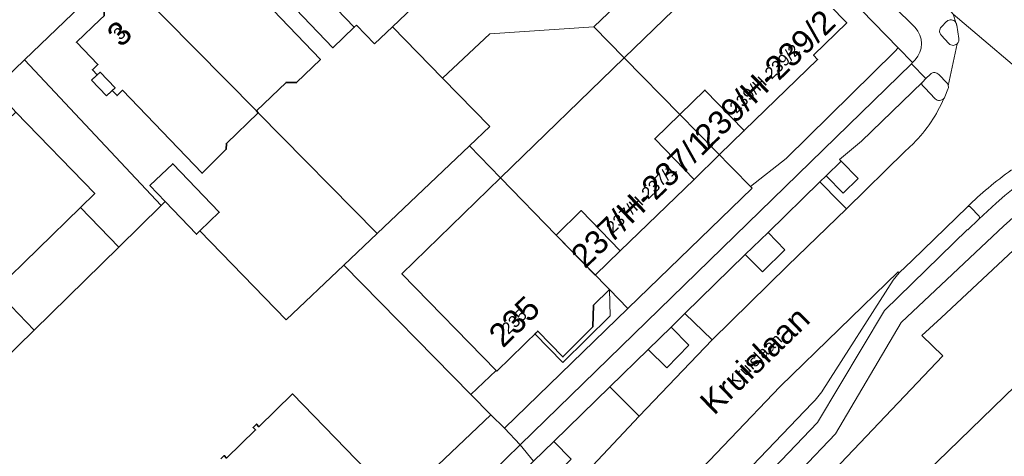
# Model space of a CAD drawing. Header units: metres. Extents: x 124322 to 125871, y 483990 to 485142.
# Tile 12 of 61: x 124445 to 124529, y 484485 to 484522. Entities that reach past the tile are written whole.
import ezdxf
from ezdxf.enums import TextEntityAlignment as Align

# ---------------------------------------------------------------- set-up
doc = ezdxf.new("R2010")
doc.units = ezdxf.units.M
for name, color, linetype, lineweight in [('B-RO-OG-BEBOUWING-GV', 7, 'Continuous', 35), ('B-RO-OG-BEBOUWING-T18', 7, 'Continuous', 18), ('B-RO-OG-BEBOUWING-T18 @ 0.5', 7, 'Continuous', 18), ('B-RO-OG-BEBOUWING-T18 @ 1', 7, 'Continuous', 18), ('B-RO-OG-BEBOUWING_LUIFEL-GV', 7, 'Continuous', 18), ('B-RO-OG-BEBOUWING_TRAP-GV', 7, 'Continuous', 18), ('B-RO-OG-TERREIN_ERF-GV', 7, 'Continuous', 0), ('B-RO-OG-TOPOGRAFIE-T18', 7, 'Continuous', 18), ('B-RO-OG-TOPOGRAFIE-T18 @ 0.5', 7, 'Continuous', 18), ('B-RO-OG-TOPOGRAFIE-T18 @ 1', 7, 'Continuous', 18), ('B-RO-OG-WATER-GV', 151, 'Continuous', 13), ('B-RO-VH-VERHARDING_GESLOTEN-GV', 252, 'Continuous', 18), ('B-RO-VH-VERHARDING_OPEN-GV', 7, 'Continuous', 9), ('B-RO-VH-VERHARDING_TEGEL-GV', 7, 'Continuous', 9)]:
    doc.layers.add(name, color=color, linetype=linetype, lineweight=lineweight)
doc.styles.add('IBstijl', font='arial.ttf', dxfattribs={"height": 2})

# ---------------------------------------------------------------- blocks, each defined once
blk = doc.blocks.new('*U183')
at = {"layer": 'B-RO-OG-TOPOGRAFIE-T18 @ 0.5', "style": 'IBstijl'}
blk.add_text('Kruislaan', height=1, rotation=44.1, dxfattribs=at).set_placement((124508.038, 484492.942), align=Align.MIDDLE)
at = {"layer": 'B-RO-OG-TOPOGRAFIE-T18 @ 1', "style": 'IBstijl'}
blk.add_text('Kruislaan', height=2, rotation=44.1, dxfattribs=at).set_placement((124508.038, 484492.942), align=Align.MIDDLE)
blk = doc.blocks.new('*U382')
at = {"layer": 'B-RO-OG-BEBOUWING-T18 @ 0.5', "style": 'IBstijl'}
blk.add_text('3', height=1, rotation=44.1, dxfattribs=at).set_placement((124453.7, 484520.869), align=Align.MIDDLE)
at = {"layer": 'B-RO-OG-BEBOUWING-T18 @ 1', "style": 'IBstijl'}
blk.add_text('3', height=2, rotation=44.1, dxfattribs=at).set_placement((124453.7, 484520.869), align=Align.MIDDLE)
blk = doc.blocks.new('*U383')
at = {"layer": 'B-RO-OG-BEBOUWING-T18 @ 0.5', "style": 'IBstijl'}
blk.add_text('235', height=1, rotation=44.3, dxfattribs=at).set_placement((124487.481, 484496.244), align=Align.MIDDLE)
at = {"layer": 'B-RO-OG-BEBOUWING-T18 @ 1', "style": 'IBstijl'}
blk.add_text('235', height=2, rotation=44.3, dxfattribs=at).set_placement((124487.481, 484496.244), align=Align.MIDDLE)
blk = doc.blocks.new('*U385')
at = {"layer": 'B-RO-OG-BEBOUWING-T18 @ 0.5', "style": 'IBstijl'}
blk.add_text('239/H-239/2', height=1, rotation=44.1, dxfattribs=at).set_placement((124508.896, 484517.024), align=Align.MIDDLE)
at = {"layer": 'B-RO-OG-BEBOUWING-T18 @ 1', "style": 'IBstijl'}
blk.add_text('239/H-239/2', height=2, rotation=44.1, dxfattribs=at).set_placement((124508.896, 484517.024), align=Align.MIDDLE)
blk = doc.blocks.new('*U389')
at = {"layer": 'B-RO-OG-BEBOUWING-T18 @ 0.5', "style": 'IBstijl'}
blk.add_text('237/H-237/1', height=1, rotation=44, dxfattribs=at).set_placement((124498.344, 484506.772), align=Align.MIDDLE)
at = {"layer": 'B-RO-OG-BEBOUWING-T18 @ 1', "style": 'IBstijl'}
blk.add_text('237/H-237/1', height=2, rotation=44, dxfattribs=at).set_placement((124498.344, 484506.772), align=Align.MIDDLE)

msp = doc.modelspace()

# ---------------------------------------------------------------- linework, layer by layer
at = {"layer": 'B-RO-OG-BEBOUWING-GV'}
for points in [[(124464.147, 484525.699), (124464.618, 484526.15), (124464.223, 484526.562), (124463.992, 484526.341), (124462.717, 484527.668), (124462.948, 484527.89), (124462.554, 484528.301), (124462.084, 484527.85), (124460.166, 484529.848), (124458.276, 484528.034), (124454.972, 484524.863), (124465.429, 484514.247), (124467.96, 484516.677), (124468.859, 484516.665), (124470.904, 484518.642)], [(124496.904, 484518.783), (124501.654, 484513.939), (124503.798, 484516.03), (124507.17, 484512.569), (124513.449, 484518.65), (124513.101, 484519.008), (124515.937, 484521.772), (124511.519, 484526.305), (124508.683, 484523.541), (124505.34, 484526.969)], [(124469.341, 484526.061), (124467.514, 484524.311), (124471.974, 484519.652), (124473.801, 484521.402)], [(124454.972, 484524.863), (124454.741, 484524.641), (124453.872, 484524.638), (124452.429, 484523.253), (124452.389, 484522.385), (124452.043, 484522.052), (124450.029, 484520.12), (124451.865, 484518.209), (124451.397, 484517.759), (124451.812, 484517.327), (124452.05, 484517.555), (124453.332, 484516.221), (124453.094, 484515.992), (124453.509, 484515.56), (124453.977, 484516.008), (124460.777, 484508.913), (124462.843, 484510.963), (124462.853, 484511.471), (124465.581, 484514.089), (124465.429, 484514.247)], [(124501.654, 484513.939), (124496.904, 484518.783), (124486.32, 484508.512), (124491.076, 484503.632), (124493.218, 484505.719), (124496.545, 484502.283), (124502.89, 484508.38), (124499.509, 484511.849)], [(124444.837, 484514.14), (124443.617, 484512.956), (124443.059, 484513.529), (124436.459, 484507.13), (124435.775, 484506.467), (124443.091, 484498.923), (124450.371, 484505.982), (124451.599, 484507.172)], [(124457.609, 484506.497), (124460.287, 484503.703), (124460.592, 484503.996), (124462.243, 484505.579), (124458.265, 484509.73), (124456.308, 484507.854)], [(124491.076, 484503.632), (124486.32, 484508.512), (124477.88, 484500.322), (124485.936, 484492.056), (124485.989, 484491.999), (124489.495, 484495.415), (124491.65, 484493.204), (124494.226, 484495.782), (124494.256, 484497.631), (124495.629, 484498.96)]]:
    msp.add_lwpolyline(points, close=True, dxfattribs=at)
msp.add_lwpolyline([(124477.627, 484480.668), (124468.527, 484490.044), (124465.641, 484487.239), (124465.432, 484487.454), (124465.146, 484487.176), (124465.355, 484486.961), (124462.88, 484484.556), (124462.671, 484484.771), (124462.385, 484484.492)], dxfattribs=at)
at = {"layer": 'B-RO-OG-BEBOUWING_LUIFEL-GV'}
for points in [[(124507.17, 484512.569), (124503.798, 484516.03), (124499.509, 484511.849), (124502.89, 484508.38), (124505.029, 484510.497)], [(124494.414, 484500.207), (124496.545, 484502.283), (124493.218, 484505.719), (124491.076, 484503.632)], [(124495.629, 484498.96), (124494.256, 484497.631), (124494.226, 484495.782), (124491.65, 484493.204), (124489.495, 484495.415), (124489.256, 484495.183), (124491.646, 484492.731), (124495.71, 484496.708)]]:
    msp.add_lwpolyline(points, close=True, dxfattribs=at)
at = {"layer": 'B-RO-OG-BEBOUWING_TRAP-GV'}
msp.add_lwpolyline([(124452.05, 484517.555), (124451.329, 484516.864), (124452.611, 484515.529), (124453.332, 484516.221)], close=True, dxfattribs=at)
at = {"layer": 'B-RO-OG-TERREIN_ERF-GV'}
for points in [[(124498.694, 484542.018), (124496.57, 484544.217), (124489.342, 484537.205), (124486.902, 484534.838), (124487.124, 484534.609), (124485.861, 484533.384), (124485.639, 484533.613), (124478.122, 484526.322), (124476.131, 484528.375), (124476.145, 484529.224), (124476.647, 484529.711), (124474.19, 484532.245), (124468.706, 484527.03), (124469.5, 484526.213), (124469.341, 484526.061), (124473.801, 484521.402), (124473.99, 484521.583), (124475.542, 484519.983), (124477.08, 484521.447)], [(124506.921, 484533.501), (124498.694, 484542.018), (124477.08, 484521.447), (124481.356, 484517.058), (124485.39, 484520.84), (124494.303, 484521.436)], [(124506.921, 484533.501), (124494.303, 484521.436), (124496.904, 484518.783), (124505.34, 484526.969), (124508.683, 484523.541), (124511.519, 484526.305), (124515.937, 484521.772), (124513.101, 484519.008), (124513.449, 484518.65), (124507.17, 484512.569), (124503.798, 484516.03), (124501.654, 484513.939), (124507.693, 484507.78), (124510.749, 484510.188), (124520.044, 484519.327), (124520.349, 484519.634), (124513.008, 484527.2)], [(124496.904, 484518.783), (124494.303, 484521.436), (124485.39, 484520.84), (124481.356, 484517.058), (124485.399, 484512.909), (124483.651, 484511.251), (124486.32, 484508.512)], [(124445.578, 484518.62), (124443.019, 484516.165), (124444.837, 484514.14), (124451.599, 484507.172), (124450.371, 484505.982), (124453.65, 484502.6), (124457.267, 484506.161)], [(124452.05, 484517.555), (124451.812, 484517.327), (124451.329, 484516.864), (124452.611, 484515.529), (124453.094, 484515.992), (124453.332, 484516.221)], [(124507.843, 484507.627), (124507.693, 484507.78), (124501.654, 484513.939), (124499.509, 484511.849), (124502.89, 484508.38), (124496.545, 484502.283), (124493.218, 484505.719), (124491.076, 484503.632), (124495.629, 484498.96), (124497.213, 484497.335)], [(124486.32, 484508.512), (124483.651, 484511.251), (124475.755, 484503.764), (124472.906, 484501.06), (124483.77, 484490), (124485.936, 484492.056), (124477.88, 484500.322)], [(124453.65, 484502.6), (124450.371, 484505.982), (124443.091, 484498.923), (124446.422, 484495.487)], [(124446.422, 484495.487), (124443.091, 484498.923), (124435.812, 484491.864), (124439.153, 484488.418)], [(124497.213, 484497.335), (124495.629, 484498.96), (124494.256, 484497.631), (124494.226, 484495.782), (124491.65, 484493.204), (124489.495, 484495.415), (124485.989, 484491.999), (124485.936, 484492.056), (124483.77, 484490), (124485.49, 484488.25), (124486.644, 484487.102)]]:
    msp.add_lwpolyline(points, close=True, dxfattribs=at)
for points in [[(124453.776, 484526.485), (124445.578, 484518.62), (124457.267, 484506.161), (124457.609, 484506.497), (124456.308, 484507.854), (124458.265, 484509.73), (124462.243, 484505.579), (124460.592, 484503.996), (124467.966, 484496.375), (124472.906, 484501.06), (124475.755, 484503.764), (124465.581, 484514.089), (124462.853, 484511.471), (124462.843, 484510.963), (124460.777, 484508.913), (124453.977, 484516.008), (124453.509, 484515.56), (124453.094, 484515.992), (124452.611, 484515.529), (124451.329, 484516.864), (124451.812, 484517.327), (124451.397, 484517.759), (124451.865, 484518.209), (124450.029, 484520.12), (124452.043, 484522.052)], [(124464.147, 484525.699), (124470.904, 484518.642), (124468.859, 484516.665), (124467.96, 484516.677), (124465.429, 484514.247), (124465.581, 484514.089), (124475.755, 484503.764), (124483.651, 484511.251), (124485.399, 484512.909), (124481.356, 484517.058), (124477.08, 484521.447), (124475.542, 484519.983), (124473.99, 484521.583), (124473.801, 484521.402), (124471.974, 484519.652), (124467.514, 484524.311)], [(124480.95, 484483.94), (124485.49, 484488.25), (124483.77, 484490), (124472.906, 484501.06), (124467.966, 484496.375), (124460.592, 484503.996), (124460.287, 484503.703), (124457.609, 484506.497), (124457.267, 484506.161), (124453.65, 484502.6), (124446.422, 484495.487), (124439.153, 484488.418)], [(124462.385, 484484.492), (124462.671, 484484.771), (124462.88, 484484.556), (124465.355, 484486.961), (124465.146, 484487.176), (124465.432, 484487.454), (124465.641, 484487.239), (124468.527, 484490.044), (124477.627, 484480.668)]]:
    msp.add_lwpolyline(points, dxfattribs=at)
at = {"layer": 'B-RO-OG-WATER-GV'}
msp.add_lwpolyline([(124541.53, 484491.47), (124541.692, 484491.629), (124541.608, 484491.713), (124544.199, 484494.338), (124544.066, 484494.457), (124544.112, 484494.509), (124538.99, 484499.075), (124521.77, 484482.39), (124491.538, 484452.679), (124485.21, 484446.46), (124466.67, 484428.03), (124465.05, 484426.53), (124446.89, 484408.66), (124441.81, 484403.6), (124435.75, 484397.7)], dxfattribs=at)
at = {"layer": 'B-RO-VH-VERHARDING_GESLOTEN-GV'}
for points in [[(124489.443, 484569.249), (124487.202, 484571.447), (124482.761, 484567.154), (124488.332, 484559.043), (124501.627, 484545.947), (124505.226, 484542.414), (124522.891, 484524.973), (124523.118, 484524.752), (124523.155, 484524.713), (124523.182, 484524.678), (124525.033, 484522.509), (124532.727, 484516.023), (124541.236, 484524.196), (124527.243, 484536.799)], [(124486.876, 484558.529), (124484.42, 484558.305), (124484.501, 484558.203), (124500.182, 484542.722), (124516.079, 484527.019), (124521.802, 484521.391)], [(124525.282, 484521.795), (124525.3, 484521.762), (124525.315, 484521.727), (124525.033, 484522.509), (124523.182, 484524.678)], [(124524.036, 484521.435), (124524.485, 484521.885)], [(124538.314, 484510.147), (124541.057, 484508.813), (124541.458, 484508.663), (124532.727, 484516.023), (124525.033, 484522.509), (124525.315, 484521.727), (124525.323, 484521.704)], [(124525.345, 484521.606), (124525.346, 484521.586), (124525.538, 484520.434)], [(124524.672, 484520.007), (124524.02, 484520.724)], [(124525.377, 484519.982), (124524.632, 484516.386)], [(124524.632, 484516.386), (124525.377, 484519.982)], [(124521.801, 484518.603), (124521.568, 484518.373), (124521.471, 484518.281), (124522.713, 484517.011), (124523.096, 484517.381)], [(124523.806, 484517.368), (124524.505, 484516.643)], [(124524.593, 484516.102), (124524.342, 484515.452)], [(124521.645, 484511.461), (124520.918, 484510.766), (124515.91, 484505.88), (124510.882, 484500.989), (124504.427, 484494.68), (124498.169, 484488.137), (124492.411, 484482.007), (124486.3, 484475.553), (124486.463, 484475.371), (124472.723, 484461.796), (124457.573, 484447.091), (124462.492, 484442.025), (124464.128, 484443.564), (124479.451, 484458.567), (124479.361, 484458.653), (124497.488, 484477.342), (124510.256, 484490.68), (124520.343, 484500.493), (124520.434, 484500.387)], [(124530.739, 484508.049), (124529.461, 484507.009), (124528.717, 484506.361), (124527.239, 484504.993), (124526.308, 484504.064), (124526.264, 484504.093), (124519.169, 484497.176), (124513.438, 484487.583), (124495.408, 484468.747), (124484.439, 484462.037), (124463.142, 484441.355), (124464.374, 484440.086), (124485.58, 484460.625), (124496.347, 484467.212), (124506.174, 484477.399), (124514.98, 484486.614), (124520.595, 484496.148), (124529.394, 484504.409), (124529.86, 484504.842), (124530.251, 484505.191)], [(124520.434, 484500.387), (124521.552, 484501.463), (124526.27, 484506.046)], [(124520.434, 484500.387), (124520.343, 484500.493), (124510.256, 484490.68), (124497.488, 484477.342), (124479.361, 484458.653), (124479.451, 484458.567), (124497.415, 484473.203)], [(124513.899, 484490.357), (124519.917, 484499.781), (124520.434, 484500.387)], [(124498.914, 484474.566), (124512.988, 484489.257)]]:
    msp.add_lwpolyline(points, dxfattribs=at)
for points in [[(124524.485, 484521.885, -0.072414), (124524.602, 484521.973)], [(124524.602, 484521.973, -0.101866), (124524.798, 484522.033)], [(124524.798, 484522.033, -0.09927), (124524.999, 484522.017)], [(124524.999, 484522.017, -0.104628), (124525.176, 484521.921)], [(124525.176, 484521.921, -0.051739), (124525.234, 484521.863)], [(124525.234, 484521.863, -0.053121), (124525.282, 484521.795)], [(124521.802, 484521.391, -0.382712), (124521.801, 484518.603)], [(124523.885, 484521.079, -0.194561), (124524.036, 484521.435)], [(124523.906, 484520.927, -0.072797), (124523.885, 484521.079)], [(124525.323, 484521.704, -0.038861), (124525.345, 484521.606)], [(124523.951, 484520.819, -0.052609), (124523.906, 484520.927)], [(124524.02, 484520.724, -0.049471), (124523.951, 484520.819)], [(124525.537, 484520.293, -0.072018), (124525.499, 484520.157)], [(124525.538, 484520.434, -0.06378), (124525.537, 484520.293)], [(124525.055, 484519.847, -0.219236), (124524.672, 484520.007)], [(124525.377, 484519.982, -0.177132), (124525.055, 484519.847)], [(124525.447, 484520.063, -0.046593), (124525.377, 484519.982)], [(124525.499, 484520.157, -0.041595), (124525.447, 484520.063)], [(124523.096, 484517.381, -0.209475), (124523.467, 484517.523)], [(124523.467, 484517.523, -0.19317), (124523.806, 484517.368)], [(124524.505, 484516.643, -0.15133), (124524.632, 484516.386)], [(124524.632, 484516.386, -0.151454), (124524.593, 484516.102)], [(124524.247, 484515.303, -0.045472), (124523.158, 484513.308)], [(124524.301, 484515.374, -0.056051), (124524.247, 484515.303)], [(124524.342, 484515.452, -0.040696), (124524.301, 484515.374)], [(124523.158, 484513.308, -0.048211), (124521.645, 484511.461)], [(124528.04, 484507.65, -0.020266), (124530.045, 484509.203)], [(124526.27, 484506.046, -0.018981), (124528.04, 484507.65)], [(124512.988, 484489.257, 0.05097), (124513.899, 484490.357)]]:
    msp.add_lwpolyline(points, format="xyb", dxfattribs=at)
at = {"layer": 'B-RO-VH-VERHARDING_OPEN-GV'}
for points in [[(124484.42, 484558.305), (124482.881, 484558.165), (124484.41, 484556.475), (124491.367, 484549.604), (124491.643, 484549.318), (124496.57, 484544.217), (124498.694, 484542.018), (124506.921, 484533.501), (124513.008, 484527.2), (124520.349, 484519.634), (124521.568, 484518.373), (124521.801, 484518.603)], [(124521.802, 484521.391), (124516.079, 484527.019), (124500.182, 484542.722), (124484.501, 484558.203), (124484.42, 484558.305)], [(124396.907, 484478.568), (124393.405, 484475.133), (124393.62, 484475.315), (124394.016, 484475.706), (124397.559, 484472.099), (124397.927, 484472.456), (124397.948, 484472.412), (124404.532, 484478.861), (124406.076, 484480.357), (124412.593, 484486.677), (124427.153, 484500.794), (124433.465, 484506.914), (124435.116, 484508.516), (124441.714, 484514.913), (124443.019, 484516.165), (124445.578, 484518.62), (124453.776, 484526.485)], [(124524.485, 484521.885), (124524.036, 484521.435)], [(124525.315, 484521.727), (124525.3, 484521.762), (124525.282, 484521.795)], [(124525.323, 484521.704), (124525.315, 484521.727)], [(124525.538, 484520.434), (124525.346, 484521.586), (124525.345, 484521.606)], [(124524.02, 484520.724), (124524.672, 484520.007)], [(124523.096, 484517.381), (124522.713, 484517.011), (124522.411, 484516.717)], [(124524.505, 484516.643), (124523.806, 484517.368)], [(124522.411, 484516.717), (124517.199, 484511.662), (124515.329, 484510.085), (124515.461, 484509.961), (124516.908, 484508.474), (124515.629, 484507.202), (124514.167, 484508.698), (124513.647, 484508.191), (124515.348, 484506.454), (124515.91, 484505.88), (124520.918, 484510.766), (124521.645, 484511.461)], [(124522.426, 484516.432), (124522.621, 484516.22), (124523.517, 484515.287)], [(124523.517, 484515.287), (124522.621, 484516.22), (124522.426, 484516.432)], [(124524.342, 484515.452), (124524.593, 484516.102)], [(124527.239, 484504.993), (124528.717, 484506.361), (124529.461, 484507.009), (124530.739, 484508.049)], [(124526.525, 484506.02), (124527.263, 484505.252)], [(124530.251, 484505.191), (124529.86, 484504.842), (124529.394, 484504.409), (124520.595, 484496.148), (124514.98, 484486.614), (124506.174, 484477.399), (124496.347, 484467.212), (124485.58, 484460.625), (124464.374, 484440.086), (124465.815, 484438.602), (124486.843, 484458.993), (124497.422, 484465.455), (124497.834, 484465.787), (124505.593, 484473.775), (124524.161, 484493.284), (124522.367, 484495.023), (124524.016, 484496.536), (124530.213, 484502.349), (124530.273, 484502.283)]]:
    msp.add_lwpolyline(points, dxfattribs=at)
for points in [[(124524.602, 484521.973, 0.072414), (124524.485, 484521.885)], [(124524.798, 484522.033, 0.101866), (124524.602, 484521.973)], [(124524.999, 484522.017, 0.09927), (124524.798, 484522.033)], [(124525.176, 484521.921, 0.104628), (124524.999, 484522.017)], [(124525.234, 484521.863, 0.051739), (124525.176, 484521.921)], [(124525.282, 484521.795, 0.053121), (124525.234, 484521.863)], [(124521.801, 484518.603, 0.382712), (124521.802, 484521.391)], [(124524.036, 484521.435, 0.194561), (124523.885, 484521.079)], [(124523.885, 484521.079, 0.072797), (124523.906, 484520.927)], [(124525.345, 484521.606, 0.038861), (124525.323, 484521.704)], [(124523.906, 484520.927, 0.052609), (124523.951, 484520.819)], [(124523.951, 484520.819, 0.049471), (124524.02, 484520.724)], [(124525.499, 484520.157, 0.072018), (124525.537, 484520.293)], [(124525.537, 484520.293, 0.06378), (124525.538, 484520.434)], [(124524.672, 484520.007, 0.219236), (124525.055, 484519.847)], [(124525.055, 484519.847, 0.177132), (124525.377, 484519.982)], [(124525.377, 484519.982, 0.046593), (124525.447, 484520.063)], [(124525.447, 484520.063, 0.041595), (124525.499, 484520.157)], [(124523.467, 484517.523, 0.209475), (124523.096, 484517.381)], [(124523.806, 484517.368, 0.19317), (124523.467, 484517.523)], [(124522.411, 484516.717, 0.441422), (124522.426, 484516.432)], [(124522.426, 484516.432, -0.441422), (124522.411, 484516.717)], [(124524.632, 484516.386, 0.15133), (124524.505, 484516.643)], [(124524.593, 484516.102, 0.151454), (124524.632, 484516.386)], [(124523.158, 484513.308, 0.045472), (124524.247, 484515.303)], [(124523.517, 484515.287, 0.426612), (124524.247, 484515.303)], [(124524.247, 484515.303, -0.426612), (124523.517, 484515.287)], [(124524.247, 484515.303, 0.056051), (124524.301, 484515.374)], [(124524.301, 484515.374, 0.040696), (124524.342, 484515.452)], [(124521.645, 484511.461, 0.048211), (124523.158, 484513.308)], [(124530.045, 484509.203, 0.020266), (124528.04, 484507.65)], [(124528.04, 484507.65, 0.018981), (124526.27, 484506.046)], [(124526.27, 484506.046, -0.375011), (124526.525, 484506.02)], [(124527.263, 484505.252, -0.355382), (124527.239, 484504.993)]]:
    msp.add_lwpolyline(points, format="xyb", dxfattribs=at)
for points in [[(124521.471, 484518.281), (124521.568, 484518.373), (124520.349, 484519.634), (124520.044, 484519.327), (124510.749, 484510.188), (124507.693, 484507.78), (124507.843, 484507.627), (124497.213, 484497.335), (124486.644, 484487.102), (124488.003, 484485.684)], [(124488.003, 484485.684), (124489.15, 484484.28), (124490.876, 484485.964), (124495.68, 484490.653), (124498.952, 484493.847), (124500.913, 484495.762), (124502.092, 484496.913), (124507.261, 484501.957), (124509.207, 484503.857), (124513.647, 484508.191), (124514.167, 484508.698), (124515.461, 484509.961), (124515.329, 484510.085), (124517.199, 484511.662), (124522.411, 484516.717), (124522.713, 484517.011), (124521.471, 484518.281)], [(124510.882, 484500.989), (124515.91, 484505.88), (124515.348, 484506.454), (124513.647, 484508.191), (124509.207, 484503.857), (124510.641, 484502.35), (124508.728, 484500.47), (124507.261, 484501.957), (124502.092, 484496.913), (124504.427, 484494.68)], [(124504.427, 484494.68), (124502.092, 484496.913), (124500.913, 484495.762), (124502.433, 484494.214), (124500.554, 484492.259), (124498.952, 484493.847), (124495.68, 484490.653), (124498.169, 484488.137)], [(124498.169, 484488.137), (124495.68, 484490.653), (124490.876, 484485.964), (124492.368, 484484.446), (124491.149, 484483.241), (124492.411, 484482.007)], [(124488.003, 484485.684), (124486.644, 484487.102), (124485.49, 484488.25), (124480.95, 484483.94), (124478.055, 484481.089), (124479.387, 484479.722), (124480.643, 484478.504)], [(124489.15, 484484.28), (124488.003, 484485.684), (124480.643, 484478.504), (124481.04, 484476.364)]]:
    msp.add_lwpolyline(points, close=True, dxfattribs=at)
at = {"layer": 'B-RO-VH-VERHARDING_TEGEL-GV'}
for points in [[(124526.27, 484506.046), (124521.552, 484501.463), (124520.434, 484500.387), (124519.917, 484499.781), (124513.899, 484490.357)], [(124527.263, 484505.252), (124526.525, 484506.02)], [(124497.415, 484473.203), (124479.451, 484458.567), (124464.128, 484443.564), (124462.492, 484442.025), (124463.142, 484441.355), (124484.439, 484462.037), (124495.408, 484468.747), (124513.438, 484487.583), (124519.169, 484497.176), (124526.264, 484504.093), (124526.308, 484504.064), (124527.239, 484504.993)], [(124512.988, 484489.257), (124498.914, 484474.566)]]:
    msp.add_lwpolyline(points, dxfattribs=at)
for points in [[(124526.525, 484506.02, 0.375011), (124526.27, 484506.046)], [(124527.239, 484504.993, 0.355382), (124527.263, 484505.252)], [(124513.899, 484490.357, -0.05097), (124512.988, 484489.257)]]:
    msp.add_lwpolyline(points, format="xyb", dxfattribs=at)

# ---------------------------------------------------------------- block references
at = {"layer": 'B-RO-OG-BEBOUWING-T18'}
for name in ['*U385', '*U382', '*U389', '*U383']:
    msp.add_blockref(name, (0, 0), dxfattribs=at)
at = {"layer": 'B-RO-OG-TOPOGRAFIE-T18'}
msp.add_blockref('*U183', (0, 0), dxfattribs=at)

doc.saveas('drawing.dxf')
